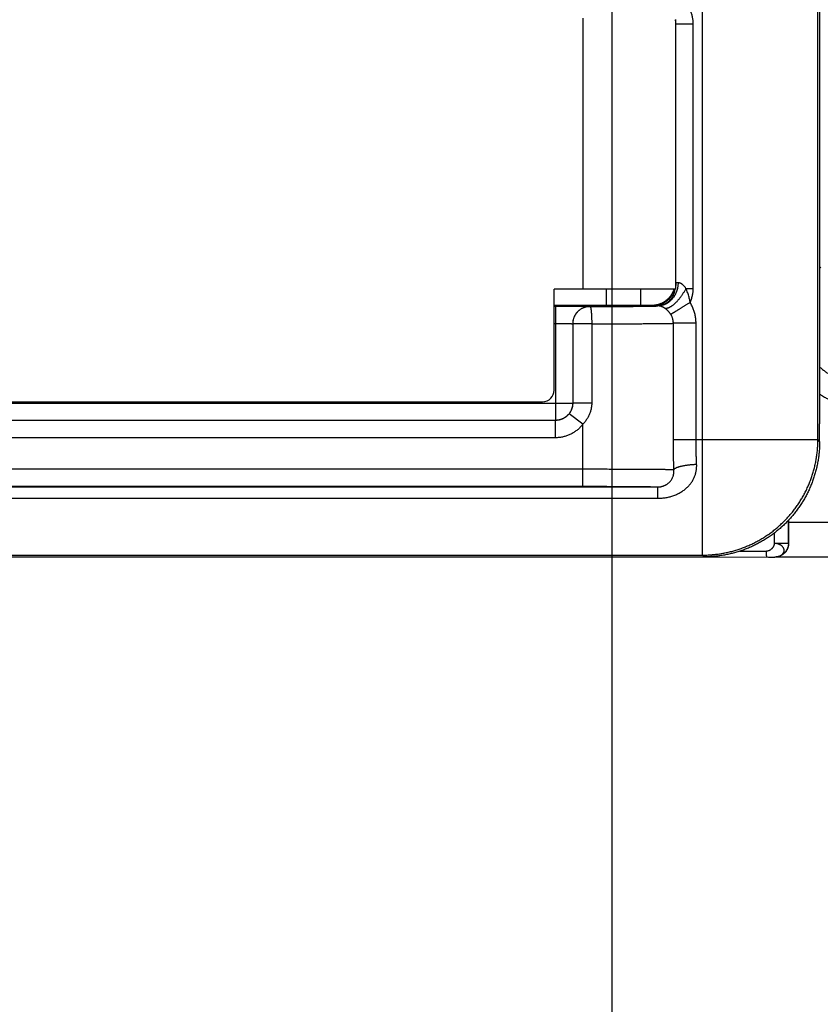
# Model space of a CAD drawing. Header units: inches. Extents: x 0 to 34, y 0 to 22.
# Tile 78 of 152: x 16.1 to 16.8, y 13.7 to 14.6. Entities that reach past the tile are written whole.
import ezdxf

# ---------------------------------------------------------------- set-up
doc = ezdxf.new("R2010")
doc.units = ezdxf.units.IN
doc.header["$LTSCALE"] = 1.87
doc.header["$MEASUREMENT"] = 0
doc.layers.get('0').update_dxf_attribs({"linetype": 'CONTINUOUS'})
doc.layers.add('DIMENSIONS', color=7, linetype='CONTINUOUS')
doc.styles.get("Standard").update_dxf_attribs({"font": 'txt', "width": 0.8})
doc.dimstyles.new('DIMSTYLE_1', dxfattribs={"dimtxt": 0.125, "dimasz": 0.18, "dimexe": 0.18, "dimexo": 0.0625, "dimgap": 0.09, "dimtad": 0, "dimtih": 1, "dimtoh": 1, "dimdec": 3, "dimzin": 4, "dimdsep": 46, "dimtxsty": 'STANDARD', "dimblk": '_FILLED', "dimblk1": '_FILLED', "dimblk2": '_FILLED', "dimcen": 0.09, "dimadec": 0, "dimazin": 0, "dimtp": 0.01, "dimtm": 0.01, "dimtfac": 1, "dimtdec": 3, "dimtofl": 0, "dimtmove": 0, "dimatfit": 3, "dimldrblk": '_FILLED', "dimfxl": 1, "dimtolj": 1, "dimtzin": 4, "dimarcsym": 0})

# ---------------------------------------------------------------- blocks, each defined once
blk = doc.blocks.new('_FILLED')
at = {"color": 0, "linetype": 'BYBLOCK'}
blk.add_solid([(0, 0), (-1, 0.1736), (-1, -0.1736)], dxfattribs=at)
blk = doc.blocks.new('*D6')
at = {"layer": 'DIMENSIONS', "color": 2, "linetype": 'CONTINUOUS'}
for p, q in [((12.9788, 14.8699), (12.9788, 15.2299)), ((16.5393, 14.8699), (12.8538, 14.8699)), ((14.8523, 14.12703), (12.8538, 14.12703)), ((12.9788, 14.12703), (12.9788, 13.76703))]:
    blk.add_line(p, q, dxfattribs=at)
at = {"layer": 'DIMENSIONS', "color": 2, "linetype": 'CONTINUOUS', "xscale": 0.18, "yscale": 0.18, "zscale": 0.18}
for p, rotation in [((12.9788, 14.8699), 270), ((12.9788, 14.12703), 90)]:
    blk.add_blockref('_FILLED', p, dxfattribs=dict(at, rotation=rotation))
at = {"layer": 'DIMENSIONS', "color": 2, "linetype": 'CONTINUOUS', "width": 0.8}
for s, p in [('.743', (12.6288, 14.49925)), ('[', (12.6288, 14.31175)), ('18.87', (12.7288, 14.31175)), (']', (13.2288, 14.31175))]:
    blk.add_text(s, height=0.125, dxfattribs=at).set_placement(p)
blk = doc.blocks.new('*D9')
at = {"layer": 'DIMENSIONS', "color": 2, "linetype": 'CONTINUOUS'}
for p, q in [((16.6018, 14.6823), (16.6018, 12.50066)), ((13.7908, 14.20666), (13.7908, 12.50066)), ((13.7908, 12.62566), (14.64409, 12.62566)), ((16.6018, 12.62566), (15.99409, 12.62566))]:
    blk.add_line(p, q, dxfattribs=at)
at = {"layer": 'DIMENSIONS', "color": 2, "linetype": 'CONTINUOUS', "xscale": 0.18, "yscale": 0.18, "zscale": 0.18, "rotation": 180}
blk.add_blockref('_FILLED', (13.7908, 12.62566), dxfattribs=at)
at = {"layer": 'DIMENSIONS', "color": 2, "linetype": 'CONTINUOUS', "xscale": 0.18, "yscale": 0.18, "zscale": 0.18}
blk.add_blockref('_FILLED', (16.6018, 12.62566), dxfattribs=at)
at = {"layer": 'DIMENSIONS', "color": 2, "linetype": 'CONTINUOUS', "width": 0.8}
for s, p in [('2.811', (14.70659, 12.56316)), ('[', (15.33159, 12.56316)), (']', (15.83159, 12.56316)), ('71.4', (15.43159, 12.56316))]:
    blk.add_text(s, height=0.125, dxfattribs=at).set_placement(p)

msp = doc.modelspace()

# ---------------------------------------------------------------- linework, layer by layer
at = {"color": 7, "linetype": 'CONTINUOUS'}
for p, q in [((16.68032, 14.12703), (16.68032, 14.6803)), ((16.78031, 14.22703), (16.78031, 14.65091)), ((16.57692, 14.59202), (16.57692, 14.3574)), ((16.65692, 14.5909), (16.65692, 14.3574)), ((16.65733, 14.58718), (16.65692, 14.58678)), ((16.65733, 14.36304), (16.65733, 14.58718)), ((16.65733, 14.58718), (16.67233, 14.58718)), ((16.67233, 14.35804), (16.67233, 14.58718)), ((16.7818, 14.37539), (16.78295, 14.37653)), ((16.65733, 14.36304), (16.65692, 14.36345)), ((16.55192, 14.2699), (16.55192, 14.3574)), ((16.65692, 14.3574), (16.55192, 14.3574)), ((16.59692, 14.3574), (16.59692, 14.34356)), ((16.62692, 14.34357), (16.62692, 14.3574)), ((16.66606, 14.35804), (16.67233, 14.35804)), ((16.55192, 14.34356), (16.63681, 14.34357)), ((16.55192, 14.34265), (16.55298, 14.34265)), ((16.55298, 14.34265), (16.55298, 14.24372)), ((16.58298, 14.34239), (16.58303, 14.34235)), ((16.63733, 14.34305), (16.63681, 14.34357)), ((16.65519, 14.22703), (16.65519, 14.3278)), ((16.67478, 14.3278), (16.65519, 14.3278)), ((16.67478, 14.22703), (16.67478, 14.3278)), ((16.55192, 14.32765), (16.55298, 14.32765)), ((16.56798, 14.32739), (16.56798, 14.25872)), ((16.56798, 14.32739), (16.56803, 14.32735)), ((16.56803, 14.32735), (16.56803, 14.25867)), ((16.58446, 14.32735), (16.56803, 14.32735)), ((16.58446, 14.32735), (16.58446, 14.25867)), ((14.61861, 14.2599), (16.54192, 14.2599)), ((14.9148, 14.25872), (16.56798, 14.25872)), ((16.56803, 14.25867), (16.56798, 14.25872)), ((16.58446, 14.25867), (16.56803, 14.25867)), ((16.55298, 14.24372), (14.9148, 14.24372)), ((16.55303, 14.24367), (14.9148, 14.24367)), ((16.55303, 14.24367), (16.55298, 14.24372)), ((16.55303, 14.22867), (16.55303, 14.24367)), ((16.5768, 14.24037), (16.56492, 14.24952)), ((16.5768, 14.18663), (16.5768, 14.24037)), ((16.7818, 14.22554), (16.7818, 14.24082)), ((16.55303, 14.22867), (14.9148, 14.22867)), ((16.65519, 14.22703), (16.78031, 14.22703)), ((16.7818, 14.22554), (16.78031, 14.22703)), ((14.9148, 14.20162), (16.5768, 14.20162)), ((14.9148, 14.18663), (16.5768, 14.18663)), ((14.9148, 14.18609), (16.64173, 14.18609)), ((14.9148, 14.17624), (16.64173, 14.17624)), ((16.75478, 14.15718), (16.75478, 14.1372)), ((16.7548, 14.15566), (16.7548, 14.1572)), ((16.7548, 14.15566), (16.92449, 14.15566)), ((16.74256, 14.14613), (16.74256, 14.1372)), ((16.75478, 14.1372), (16.74256, 14.1372)), ((16.75478, 14.1372), (16.75491, 14.13727)), ((14.9148, 14.12703), (16.68032, 14.12703)), ((14.9148, 14.1254), (16.68181, 14.12553)), ((16.46905, 14.12552), (16.47961, 14.12547)), ((16.47961, 14.12547), (16.49996, 14.12542)), ((16.49996, 14.12542), (16.73758, 14.12534)), ((16.68181, 14.12553), (16.68032, 14.12703)), ((16.7128, 14.13046), (16.73587, 14.13045)), ((16.73758, 14.12534), (16.74028, 14.12535)), ((16.74028, 14.12535), (16.74179, 14.12536)), ((16.74179, 14.12536), (16.74252, 14.12537)), ((16.74252, 14.12537), (16.74286, 14.12538)), ((16.74286, 14.12538), (16.74306, 14.12538)), ((16.74306, 14.12538), (16.74325, 14.12539)), ((16.74397, 14.12543), (16.74408, 14.12544)), ((16.74406, 14.12544), (16.74408, 14.12544)), ((16.74434, 14.12547), (16.74408, 14.12544)), ((16.74547, 14.12566), (16.92432, 14.12566)), ((16.74825, 14.12664), (16.74865, 14.12684))]:
    msp.add_line(p, q, dxfattribs=at)
for points in [[(16.74325, 14.12539), (16.74336, 14.12539), (16.74346, 14.1254), (16.74357, 14.1254), (16.74369, 14.12541), (16.74382, 14.12542), (16.74397, 14.12543)], [(16.74825, 14.12664), (16.74781, 14.12643), (16.74716, 14.12616), (16.74648, 14.12592), (16.74577, 14.12573), (16.74506, 14.12558), (16.74434, 14.12547)]]:
    msp.add_lwpolyline(points, dxfattribs=at)
msp.add_arc((16.54192, 14.2699), 0.01, 270, 360, dxfattribs=at)
for points, knots in [([(16.7818, 14.69209), (16.7818, 14.64195), (16.7818, 14.54167), (16.7818, 14.39125), (16.7818, 14.29096), (16.7818, 14.24082)], [0, 0, 0, 0, 0.333332, 0.666667, 1, 1, 1, 1]), ([(16.67233, 14.58718), (16.67233, 14.58769), (16.6723, 14.58871), (16.67219, 14.59024), (16.67199, 14.59175), (16.67172, 14.59326), (16.67137, 14.59474), (16.67095, 14.59621), (16.67046, 14.59765), (16.66989, 14.59907), (16.66925, 14.60045), (16.66854, 14.6018), (16.66776, 14.60312), (16.66691, 14.60439), (16.66601, 14.60562), (16.66504, 14.6068), (16.66401, 14.60793), (16.6633, 14.60864), (16.66293, 14.60899)], [0, 0, 0, 0, 0.062706, 0.125378, 0.187998, 0.250548, 0.313017, 0.375427, 0.437824, 0.500253, 0.562755, 0.625331, 0.687939, 0.750539, 0.813088, 0.875543, 0.937861, 1, 1, 1, 1]), ([(16.65733, 14.58718), (16.65733, 14.58747), (16.65731, 14.58805), (16.65724, 14.58893), (16.65711, 14.5898), (16.65699, 14.59037), (16.65692, 14.59065)], [0, 0, 0, 0, 0.250011, 0.500006, 0.749997, 1, 1, 1, 1]), ([(16.65924, 14.3629), (16.65924, 14.36251), (16.65921, 14.36174), (16.65912, 14.36058), (16.65897, 14.35943), (16.65876, 14.3583), (16.6585, 14.35718), (16.65817, 14.35607), (16.6578, 14.355), (16.65737, 14.35394), (16.65688, 14.35292), (16.65635, 14.35193), (16.65577, 14.35098), (16.65514, 14.35007), (16.65446, 14.3492), (16.65374, 14.34838), (16.65298, 14.3476), (16.65219, 14.34688), (16.65136, 14.34621), (16.65049, 14.3456), (16.6496, 14.34505), (16.64868, 14.34455), (16.64774, 14.34412), (16.64678, 14.34375), (16.6458, 14.34344), (16.64481, 14.34321), (16.6438, 14.34303), (16.64279, 14.34293), (16.64212, 14.3429), (16.64178, 14.3429)], [0, 0, 0, 0, 0.03945, 0.078876, 0.118246, 0.15753, 0.196699, 0.235723, 0.274576, 0.313233, 0.351672, 0.389872, 0.427816, 0.465492, 0.502887, 0.539994, 0.576811, 0.613339, 0.649581, 0.685545, 0.721246, 0.756698, 0.791922, 0.826942, 0.861784, 0.896478, 0.931056, 0.965552, 1, 1, 1, 1]), ([(16.65733, 14.36304), (16.65733, 14.36271), (16.65731, 14.36203), (16.65724, 14.36102), (16.65711, 14.36002), (16.65699, 14.35936), (16.65692, 14.35903)], [0, 0, 0, 0, 0.249998, 0.499997, 0.749997, 1, 1, 1, 1]), ([(16.65924, 14.3629), (16.65909, 14.3629), (16.65882, 14.36291), (16.65844, 14.36293), (16.65812, 14.36295), (16.65785, 14.36297), (16.65764, 14.36299), (16.65748, 14.363), (16.65739, 14.36302), (16.65734, 14.36303), (16.65733, 14.36304)], [0, 0, 0, 0, 0.225775, 0.423921, 0.593683, 0.734409, 0.845573, 0.926805, 0.977993, 1, 1, 1, 1]), ([(16.66606, 14.35804), (16.66589, 14.3583), (16.66555, 14.35876), (16.66504, 14.35941), (16.66456, 14.35997), (16.66409, 14.36046), (16.66365, 14.36089), (16.66322, 14.36126), (16.6628, 14.36158), (16.66239, 14.36186), (16.66199, 14.3621), (16.6616, 14.36231), (16.6612, 14.36248), (16.66081, 14.36263), (16.66042, 14.36274), (16.66002, 14.36282), (16.65963, 14.36288), (16.65937, 14.36289), (16.65924, 14.3629)], [0, 0, 0, 0, 0.104783, 0.19905, 0.284056, 0.361184, 0.431746, 0.496853, 0.557394, 0.614116, 0.667682, 0.718745, 0.767973, 0.815868, 0.862827, 0.909134, 0.9549, 1, 1, 1, 1]), ([(16.63681, 14.34357), (16.63719, 14.34357), (16.63795, 14.34359), (16.63909, 14.34369), (16.64022, 14.34385), (16.64134, 14.34408), (16.64244, 14.34437), (16.64353, 14.34473), (16.6446, 14.34514), (16.64564, 14.34562), (16.64665, 14.34615), (16.64763, 14.34674), (16.64857, 14.34739), (16.64947, 14.34808), (16.65034, 14.34883), (16.65116, 14.34963), (16.65193, 14.35047), (16.65265, 14.35136), (16.65332, 14.35228), (16.65394, 14.35324), (16.6545, 14.35424), (16.65501, 14.35527), (16.65545, 14.35632), (16.65571, 14.35704), (16.65583, 14.3574)], [0, 0, 0, 0, 0.045429, 0.090911, 0.136372, 0.181781, 0.227251, 0.272733, 0.318151, 0.363598, 0.409085, 0.454537, 0.49996, 0.545436, 0.590915, 0.636335, 0.681792, 0.727282, 0.772723, 0.81816, 0.863641, 0.909114, 0.95454, 1, 1, 1, 1]), ([(16.65652, 14.3574), (16.65641, 14.35704), (16.65618, 14.35633), (16.65578, 14.35529), (16.65532, 14.35427), (16.6548, 14.35328), (16.65423, 14.35232), (16.6536, 14.3514), (16.65293, 14.35051), (16.6522, 14.34966), (16.65143, 14.34885), (16.65062, 14.34808), (16.64976, 14.34736), (16.64887, 14.34669), (16.64794, 14.34608), (16.64697, 14.34551), (16.64598, 14.345), (16.64496, 14.34455), (16.64391, 14.34415), (16.64285, 14.34381), (16.64176, 14.34353), (16.64067, 14.34332), (16.63956, 14.34316), (16.63845, 14.34307), (16.6377, 14.34305), (16.63733, 14.34305)], [0, 0, 0, 0, 0.043478, 0.086956, 0.130434, 0.173913, 0.217391, 0.26087, 0.304349, 0.347827, 0.391306, 0.434785, 0.478263, 0.521742, 0.565221, 0.608699, 0.652178, 0.695656, 0.739134, 0.782612, 0.82609, 0.869568, 0.913045, 0.956523, 1, 1, 1, 1]), ([(16.64181, 14.34357), (16.6428, 14.34357), (16.64464, 14.34376), (16.64718, 14.34451), (16.64934, 14.34556), (16.65119, 14.34685), (16.65276, 14.34833), (16.65404, 14.34995), (16.65507, 14.35168), (16.65585, 14.3535), (16.65639, 14.35541), (16.65658, 14.35673), (16.65664, 14.3574)], [0, 0, 0, 0, 0.133361, 0.248199, 0.354839, 0.455465, 0.551302, 0.643546, 0.733223, 0.821355, 0.909653, 1, 1, 1, 1]), ([(16.66606, 14.35804), (16.66588, 14.35771), (16.66553, 14.35704), (16.66497, 14.35603), (16.66438, 14.35504), (16.66378, 14.35406), (16.66315, 14.35308), (16.66251, 14.35213), (16.66184, 14.35119), (16.66117, 14.35028), (16.66048, 14.3494), (16.65979, 14.34854), (16.65909, 14.34771), (16.65838, 14.34692), (16.65767, 14.34617), (16.65696, 14.34546), (16.65625, 14.34478), (16.65555, 14.34416), (16.65486, 14.34357), (16.65417, 14.34304), (16.6535, 14.34256), (16.65284, 14.34213), (16.65219, 14.34175), (16.65157, 14.34143), (16.65096, 14.34116), (16.65038, 14.34094), (16.64982, 14.34079), (16.64929, 14.34069), (16.64879, 14.34065), (16.64831, 14.34067), (16.64801, 14.34073), (16.64786, 14.34076)], [0, 0, 0, 0, 0.043424, 0.087252, 0.131325, 0.175512, 0.219685, 0.263715, 0.307473, 0.350831, 0.393667, 0.435856, 0.477281, 0.517826, 0.557382, 0.595842, 0.633109, 0.669089, 0.703698, 0.736862, 0.768516, 0.798607, 0.827097, 0.853963, 0.879203, 0.902838, 0.924917, 0.945523, 0.964782, 0.982866, 1, 1, 1, 1]), ([(16.6697, 14.34577), (16.66964, 14.34625), (16.66948, 14.34727), (16.66916, 14.34886), (16.66875, 14.35058), (16.66821, 14.35238), (16.66759, 14.35425), (16.66687, 14.35615), (16.66634, 14.35741), (16.66606, 14.35805)], [0, 0, 0, 0, 0.113472, 0.240416, 0.378577, 0.525687, 0.679656, 0.838394, 1, 1, 1, 1]), ([(16.6697, 14.34577), (16.66992, 14.34625), (16.67032, 14.34721), (16.67085, 14.34869), (16.6713, 14.3502), (16.67167, 14.35174), (16.67197, 14.3533), (16.67218, 14.35487), (16.6723, 14.35646), (16.67233, 14.35752), (16.67233, 14.35804)], [0, 0, 0, 0, 0.1234, 0.247604, 0.372407, 0.497652, 0.623188, 0.748861, 0.874516, 1, 1, 1, 1]), ([(16.6697, 14.34577), (16.66938, 14.34557), (16.66872, 14.34517), (16.66774, 14.34457), (16.66677, 14.34397), (16.6658, 14.34338), (16.66485, 14.3428), (16.66392, 14.34223), (16.663, 14.34166), (16.66211, 14.34112), (16.66124, 14.34059), (16.6604, 14.34007), (16.6596, 14.33958), (16.65882, 14.3391), (16.65808, 14.33865), (16.65738, 14.33822), (16.65672, 14.33782), (16.65611, 14.33744), (16.65554, 14.33709), (16.65502, 14.33677), (16.65454, 14.33648), (16.65412, 14.33622), (16.65375, 14.336), (16.65343, 14.3358), (16.65317, 14.33564), (16.65301, 14.33554), (16.65294, 14.3355)], [0, 0, 0, 0, 0.0587, 0.117231, 0.175373, 0.232932, 0.289714, 0.34553, 0.400193, 0.45352, 0.505335, 0.555463, 0.603739, 0.65, 0.694093, 0.73587, 0.775191, 0.811927, 0.845954, 0.877158, 0.905437, 0.930696, 0.95285, 0.971826, 0.98756, 1, 1, 1, 1]), ([(16.67478, 14.3278), (16.67478, 14.32837), (16.67475, 14.32952), (16.67462, 14.33123), (16.67441, 14.33294), (16.67411, 14.33463), (16.67373, 14.3363), (16.67326, 14.33796), (16.67271, 14.33959), (16.67208, 14.34119), (16.67137, 14.34276), (16.67058, 14.34429), (16.67, 14.34528), (16.6697, 14.34577)], [0, 0, 0, 0, 0.090794, 0.181609, 0.272446, 0.363302, 0.454177, 0.54507, 0.635985, 0.726928, 0.817904, 0.908918, 1, 1, 1, 1]), ([(16.55298, 14.34265), (16.5535, 14.34265), (16.55453, 14.34265), (16.55608, 14.34265), (16.55762, 14.34265), (16.55916, 14.34265), (16.56068, 14.34264), (16.56218, 14.34264), (16.56365, 14.34264), (16.5651, 14.34263), (16.56651, 14.34262), (16.56788, 14.34262), (16.56922, 14.34261), (16.57051, 14.3426), (16.57175, 14.3426), (16.57294, 14.34259), (16.57408, 14.34258), (16.57516, 14.34257), (16.57618, 14.34256), (16.57714, 14.34255), (16.57803, 14.34254), (16.57885, 14.34252), (16.57961, 14.34251), (16.58029, 14.3425), (16.58089, 14.34249), (16.58142, 14.34247), (16.58188, 14.34246), (16.58225, 14.34245), (16.58255, 14.34243), (16.58277, 14.34243), (16.5829, 14.34241), (16.58297, 14.34241), (16.58298, 14.34239)], [0, 0, 0, 0, 0.051557, 0.103199, 0.154735, 0.20597, 0.256709, 0.306759, 0.355943, 0.404135, 0.451219, 0.497078, 0.541582, 0.584608, 0.626047, 0.665795, 0.703746, 0.739794, 0.77383, 0.805757, 0.835498, 0.862975, 0.888108, 0.910827, 0.931069, 0.948785, 0.963942, 0.976494, 0.986399, 0.993625, 0.99815, 1, 1, 1, 1]), ([(16.58298, 14.34239), (16.58267, 14.34239), (16.58204, 14.34237), (16.5811, 14.34228), (16.58017, 14.34214), (16.57925, 14.34193), (16.57834, 14.34167), (16.57746, 14.34135), (16.57659, 14.34097), (16.57575, 14.34055), (16.57494, 14.34007), (16.57416, 14.33954), (16.57342, 14.33896), (16.57271, 14.33833), (16.57204, 14.33767), (16.57142, 14.33696), (16.57084, 14.33622), (16.57031, 14.33544), (16.56983, 14.33462), (16.5694, 14.33378), (16.56903, 14.33292), (16.56871, 14.33203), (16.56845, 14.33113), (16.56824, 14.33021), (16.56809, 14.32927), (16.568, 14.32834), (16.56798, 14.32771), (16.56798, 14.32739)], [0, 0, 0, 0, 0.039999, 0.079999, 0.119998, 0.159998, 0.199998, 0.239998, 0.279998, 0.319999, 0.359999, 0.4, 0.44, 0.480001, 0.520001, 0.560002, 0.600002, 0.640003, 0.680003, 0.720003, 0.760003, 0.800003, 0.840003, 0.880003, 0.920002, 0.960001, 1, 1, 1, 1]), ([(16.58303, 14.34235), (16.58271, 14.34235), (16.58209, 14.34233), (16.58115, 14.34224), (16.58022, 14.3421), (16.5793, 14.34189), (16.5784, 14.34163), (16.57751, 14.34131), (16.57664, 14.34093), (16.5758, 14.34051), (16.57499, 14.34003), (16.57421, 14.3395), (16.57346, 14.33892), (16.57276, 14.3383), (16.57209, 14.33763), (16.57146, 14.33692), (16.57089, 14.33618), (16.57036, 14.3354), (16.56988, 14.33458), (16.56945, 14.33374), (16.56907, 14.33288), (16.56875, 14.33199), (16.56849, 14.33108), (16.56828, 14.33016), (16.56814, 14.32923), (16.56805, 14.32829), (16.56803, 14.32766), (16.56803, 14.32735)], [0, 0, 0, 0, 0.039844, 0.079766, 0.119655, 0.15963, 0.199649, 0.239684, 0.279701, 0.31971, 0.359724, 0.399736, 0.43975, 0.47977, 0.519789, 0.559805, 0.599822, 0.63984, 0.679857, 0.719876, 0.759894, 0.799913, 0.839931, 0.879949, 0.919967, 0.959984, 1, 1, 1, 1]), ([(16.58303, 14.34235), (16.58397, 14.34235), (16.58584, 14.34235), (16.58865, 14.34236), (16.59143, 14.34236), (16.59419, 14.34237), (16.59692, 14.34237), (16.59961, 14.34238), (16.60226, 14.34239), (16.60486, 14.3424), (16.6074, 14.34241), (16.60988, 14.34243), (16.6123, 14.34244), (16.61466, 14.34245), (16.61694, 14.34247), (16.61914, 14.34248), (16.62126, 14.3425), (16.62329, 14.34252), (16.62524, 14.34254), (16.62709, 14.34255), (16.62884, 14.34257), (16.6305, 14.34259), (16.63205, 14.34262), (16.6335, 14.34264), (16.63483, 14.34266), (16.63606, 14.34268), (16.63717, 14.3427), (16.63816, 14.34273), (16.63904, 14.34275), (16.6398, 14.34277), (16.64043, 14.3428), (16.64094, 14.34282), (16.64133, 14.34284), (16.6416, 14.34287), (16.64173, 14.34288), (16.64178, 14.3429)], [0, 0, 0, 0, 0.048013, 0.095787, 0.143223, 0.19022, 0.236678, 0.282497, 0.327579, 0.371826, 0.415142, 0.457444, 0.498657, 0.538707, 0.577521, 0.615021, 0.651133, 0.685787, 0.718912, 0.750445, 0.780334, 0.808524, 0.83496, 0.859584, 0.882341, 0.90319, 0.922102, 0.939043, 0.953977, 0.966871, 0.977691, 0.986419, 0.993048, 0.997574, 1, 1, 1, 1]), ([(16.58303, 14.34235), (16.58306, 14.34235), (16.58313, 14.34231), (16.58322, 14.34221), (16.58331, 14.34205), (16.58339, 14.34184), (16.58348, 14.34157), (16.58356, 14.34124), (16.58364, 14.34087), (16.58372, 14.34044), (16.5838, 14.33995), (16.58387, 14.33942), (16.58394, 14.33885), (16.58401, 14.33822), (16.58407, 14.33756), (16.58413, 14.33686), (16.58419, 14.33611), (16.58424, 14.33534), (16.58428, 14.33453), (16.58432, 14.3337), (16.58436, 14.33284), (16.58439, 14.33196), (16.58442, 14.33106), (16.58444, 14.33014), (16.58445, 14.32922), (16.58446, 14.32829), (16.58446, 14.32766), (16.58446, 14.32735)], [0, 0, 0, 0, 0.006401, 0.015022, 0.026699, 0.041739, 0.060241, 0.082218, 0.107636, 0.136427, 0.1685, 0.203746, 0.24204, 0.283242, 0.327197, 0.373741, 0.422698, 0.473879, 0.527091, 0.582127, 0.638778, 0.696823, 0.75604, 0.8162, 0.877071, 0.938416, 1, 1, 1, 1]), ([(16.64178, 14.3429), (16.64151, 14.3429), (16.64099, 14.34291), (16.64026, 14.34293), (16.6396, 14.34294), (16.63902, 14.34295), (16.63853, 14.34297), (16.63812, 14.34298), (16.6378, 14.343), (16.63756, 14.34301), (16.63742, 14.34303), (16.63735, 14.34303), (16.63733, 14.34305)], [0, 0, 0, 0, 0.18228, 0.347863, 0.495864, 0.62562, 0.73663, 0.828482, 0.900851, 0.953508, 0.986435, 1, 1, 1, 1]), ([(16.64786, 14.34076), (16.64773, 14.34085), (16.64748, 14.34101), (16.64709, 14.34125), (16.6467, 14.34147), (16.64631, 14.34167), (16.64592, 14.34186), (16.64555, 14.34203), (16.64518, 14.34218), (16.64481, 14.34232), (16.64443, 14.34245), (16.64406, 14.34256), (16.64368, 14.34265), (16.64331, 14.34273), (16.64293, 14.3428), (16.64254, 14.34285), (16.64216, 14.34288), (16.64191, 14.34289), (16.64178, 14.3429)], [0, 0, 0, 0, 0.070638, 0.140561, 0.208993, 0.276219, 0.341861, 0.404824, 0.465493, 0.526132, 0.586604, 0.64617, 0.705437, 0.764759, 0.823769, 0.882345, 0.940973, 1, 1, 1, 1]), ([(16.65294, 14.3355), (16.65282, 14.3357), (16.65256, 14.33608), (16.65216, 14.33664), (16.65176, 14.33717), (16.65134, 14.33767), (16.65092, 14.33814), (16.65049, 14.33859), (16.65006, 14.33901), (16.64962, 14.33941), (16.64918, 14.33979), (16.64874, 14.34014), (16.6483, 14.34046), (16.64801, 14.34067), (16.64786, 14.34076)], [0, 0, 0, 0, 0.09533, 0.188039, 0.278335, 0.366452, 0.452628, 0.536895, 0.619187, 0.699466, 0.777697, 0.85383, 0.9279, 1, 1, 1, 1]), ([(16.58446, 14.32735), (16.58555, 14.32735), (16.58772, 14.32735), (16.59097, 14.32736), (16.59419, 14.32736), (16.59737, 14.32737), (16.60053, 14.32737), (16.60364, 14.32738), (16.60671, 14.32739), (16.60972, 14.3274), (16.61269, 14.32741), (16.6156, 14.32742), (16.61844, 14.32743), (16.62121, 14.32744), (16.6239, 14.32746), (16.62652, 14.32747), (16.62905, 14.32749), (16.63149, 14.3275), (16.63384, 14.32752), (16.63609, 14.32753), (16.63824, 14.32755), (16.64029, 14.32757), (16.64223, 14.32759), (16.64406, 14.32761), (16.64578, 14.32763), (16.64739, 14.32765), (16.64887, 14.32767), (16.65023, 14.32769), (16.65147, 14.32771), (16.65258, 14.32773), (16.65357, 14.32775), (16.65442, 14.32778), (16.65495, 14.32779), (16.65519, 14.3278)], [0, 0, 0, 0, 0.046217, 0.092124, 0.137655, 0.182743, 0.227326, 0.271338, 0.314724, 0.35743, 0.399388, 0.440502, 0.480683, 0.519862, 0.557989, 0.595003, 0.630825, 0.665375, 0.698595, 0.730445, 0.760884, 0.789866, 0.817342, 0.843263, 0.86758, 0.890246, 0.911229, 0.930497, 0.94802, 0.963761, 0.977688, 0.989774, 1, 1, 1, 1]), ([(16.65519, 14.3278), (16.65519, 14.3281), (16.65517, 14.3287), (16.65508, 14.32959), (16.65494, 14.33048), (16.65475, 14.33136), (16.6545, 14.33223), (16.65419, 14.33308), (16.65383, 14.33391), (16.65341, 14.33472), (16.6531, 14.33524), (16.65294, 14.3355)], [0, 0, 0, 0, 0.110368, 0.220855, 0.331497, 0.442298, 0.553274, 0.664464, 0.775935, 0.887756, 1, 1, 1, 1]), ([(16.55298, 14.32765), (16.5533, 14.32765), (16.55392, 14.32765), (16.55485, 14.32765), (16.55577, 14.32765), (16.55669, 14.32765), (16.55759, 14.32764), (16.55847, 14.32764), (16.55933, 14.32763), (16.56016, 14.32762), (16.56097, 14.32761), (16.56175, 14.3276), (16.56249, 14.32759), (16.56319, 14.32758), (16.56386, 14.32757), (16.56448, 14.32756), (16.56506, 14.32755), (16.56559, 14.32753), (16.56607, 14.32752), (16.5665, 14.32751), (16.56688, 14.32749), (16.5672, 14.32748), (16.56747, 14.32746), (16.56768, 14.32744), (16.56783, 14.32743), (16.56792, 14.32741), (16.56798, 14.32741), (16.56798, 14.32739)], [0, 0, 0, 0, 0.062365, 0.124506, 0.186176, 0.247128, 0.30712, 0.365912, 0.423275, 0.478987, 0.532832, 0.584598, 0.634084, 0.681096, 0.725452, 0.766978, 0.805512, 0.840904, 0.873017, 0.901724, 0.926915, 0.948493, 0.966376, 0.980496, 0.990804, 0.997279, 1, 1, 1, 1]), ([(16.7818, 14.28998), (16.78245, 14.28941), (16.78391, 14.28818), (16.78625, 14.28635), (16.78879, 14.28451), (16.79141, 14.28278), (16.7941, 14.28116), (16.79685, 14.27964), (16.79967, 14.27824), (16.80253, 14.27695), (16.80545, 14.27577), (16.80841, 14.27472), (16.81141, 14.27378), (16.81444, 14.27297), (16.81751, 14.27228), (16.8206, 14.27171), (16.82371, 14.27127), (16.82684, 14.27096), (16.82997, 14.27077), (16.83207, 14.27072), (16.83312, 14.27072)], [0, 0, 0, 0, 0.046504, 0.102555, 0.158616, 0.214694, 0.270778, 0.326858, 0.382941, 0.439038, 0.495143, 0.551245, 0.607342, 0.663444, 0.719549, 0.775648, 0.831734, 0.887817, 0.943905, 1, 1, 1, 1]), ([(16.7818, 14.26642), (16.78265, 14.26589), (16.78455, 14.26474), (16.78755, 14.26307), (16.7908, 14.26142), (16.79411, 14.25989), (16.79748, 14.25849), (16.8009, 14.25721), (16.80436, 14.25606), (16.80787, 14.25505), (16.8114, 14.25417), (16.81498, 14.25342), (16.81857, 14.2528), (16.82219, 14.25232), (16.82582, 14.25198), (16.82947, 14.25177), (16.8319, 14.25173), (16.83312, 14.25173)], [0, 0, 0, 0, 0.055571, 0.122976, 0.190402, 0.257872, 0.325355, 0.392828, 0.460282, 0.527721, 0.595163, 0.662619, 0.73008, 0.797539, 0.865006, 0.932491, 1, 1, 1, 1]), ([(16.56798, 14.25872), (16.56798, 14.2584), (16.56796, 14.25778), (16.56787, 14.25684), (16.56773, 14.25591), (16.56752, 14.25499), (16.56726, 14.25408), (16.56694, 14.25319), (16.56656, 14.25233), (16.56614, 14.25149), (16.56566, 14.25068), (16.56513, 14.2499), (16.56455, 14.24915), (16.56392, 14.24844), (16.56326, 14.24778), (16.56255, 14.24715), (16.56181, 14.24658), (16.56103, 14.24605), (16.56021, 14.24557), (16.55937, 14.24514), (16.55851, 14.24476), (16.55762, 14.24444), (16.55672, 14.24418), (16.5558, 14.24397), (16.55486, 14.24383), (16.55393, 14.24374), (16.5533, 14.24372), (16.55298, 14.24372)], [0, 0, 0, 0, 0.039999, 0.079998, 0.119998, 0.159998, 0.199997, 0.239997, 0.279998, 0.319998, 0.359998, 0.399999, 0.439999, 0.48, 0.52, 0.560001, 0.600001, 0.640002, 0.680002, 0.720002, 0.760003, 0.800003, 0.840002, 0.880002, 0.920002, 0.960001, 1, 1, 1, 1]), ([(16.56803, 14.25867), (16.56803, 14.25838), (16.56801, 14.25779), (16.56793, 14.2569), (16.5678, 14.25601), (16.56761, 14.25512), (16.56737, 14.25425), (16.56708, 14.25339), (16.56673, 14.25255), (16.56634, 14.25174), (16.56591, 14.25097), (16.56544, 14.25022), (16.56509, 14.24975), (16.56492, 14.24952)], [0, 0, 0, 0, 0.089774, 0.180556, 0.272083, 0.364096, 0.456329, 0.548512, 0.64038, 0.731698, 0.822236, 0.911754, 1, 1, 1, 1]), ([(16.58446, 14.25867), (16.58446, 14.25823), (16.58444, 14.25734), (16.58433, 14.256), (16.58414, 14.25465), (16.58388, 14.2533), (16.58354, 14.25195), (16.58311, 14.2506), (16.58262, 14.24927), (16.58204, 14.24794), (16.58137, 14.24663), (16.58063, 14.24533), (16.5798, 14.24405), (16.57888, 14.24279), (16.57789, 14.24156), (16.57717, 14.24077), (16.5768, 14.24037)], [0, 0, 0, 0, 0.065344, 0.131497, 0.198455, 0.266206, 0.33473, 0.404032, 0.474178, 0.54526, 0.61748, 0.691068, 0.766123, 0.842642, 0.92061, 1, 1, 1, 1]), ([(16.56492, 14.24952), (16.56473, 14.24928), (16.56434, 14.24881), (16.56372, 14.24814), (16.56306, 14.24751), (16.56236, 14.24692), (16.56163, 14.24637), (16.56086, 14.24587), (16.56007, 14.24541), (16.55925, 14.24501), (16.5584, 14.24466), (16.55754, 14.24436), (16.55666, 14.24411), (16.55576, 14.24391), (16.55486, 14.24377), (16.55394, 14.24369), (16.55333, 14.24367), (16.55303, 14.24367)], [0, 0, 0, 0, 0.066659, 0.133317, 0.199975, 0.266632, 0.333293, 0.399959, 0.466627, 0.533296, 0.599966, 0.666639, 0.733315, 0.799991, 0.866665, 0.933334, 1, 1, 1, 1]), ([(16.5768, 14.24037), (16.57649, 14.23998), (16.57586, 14.23919), (16.57484, 14.23806), (16.57377, 14.23698), (16.57264, 14.23595), (16.57146, 14.23498), (16.57023, 14.23408), (16.56895, 14.23323), (16.56764, 14.23246), (16.56629, 14.23175), (16.5649, 14.23111), (16.56349, 14.23054), (16.56204, 14.23005), (16.56057, 14.22962), (16.55908, 14.22928), (16.55758, 14.22901), (16.55607, 14.22881), (16.55455, 14.2287), (16.55354, 14.22867), (16.55303, 14.22867)], [0, 0, 0, 0, 0.05517, 0.110545, 0.166073, 0.221703, 0.277381, 0.333054, 0.388684, 0.444272, 0.499834, 0.555387, 0.610959, 0.66658, 0.722266, 0.777976, 0.833656, 0.889254, 0.944719, 1, 1, 1, 1]), ([(16.65561, 14.20116), (16.65556, 14.20287), (16.65546, 14.20631), (16.65534, 14.21148), (16.65525, 14.21666), (16.6552, 14.22184), (16.65519, 14.2253), (16.65519, 14.22703)], [0, 0, 0, 0, 0.199241, 0.399032, 0.599193, 0.799568, 1, 1, 1, 1]), ([(16.67532, 14.20547), (16.67526, 14.20665), (16.67516, 14.20903), (16.67503, 14.21261), (16.67492, 14.2162), (16.67484, 14.21981), (16.67479, 14.22342), (16.67478, 14.22582), (16.67478, 14.22703)], [0, 0, 0, 0, 0.165145, 0.331168, 0.497859, 0.665024, 0.83247, 1, 1, 1, 1]), ([(16.68032, 14.12703), (16.68162, 14.12703), (16.68424, 14.12708), (16.68816, 14.12732), (16.69207, 14.1277), (16.69596, 14.12824), (16.69983, 14.12893), (16.70366, 14.12977), (16.70746, 14.13076), (16.71122, 14.1319), (16.71493, 14.13319), (16.71859, 14.13462), (16.72219, 14.1362), (16.72572, 14.13791), (16.72919, 14.13976), (16.73257, 14.14175), (16.73588, 14.14387), (16.7391, 14.14611), (16.74224, 14.14848), (16.74527, 14.15097), (16.74821, 14.15358), (16.75104, 14.15631), (16.75376, 14.15914), (16.75637, 14.16207), (16.75886, 14.16511), (16.76123, 14.16824), (16.76348, 14.17146), (16.7656, 14.17477), (16.76758, 14.17816), (16.76943, 14.18162), (16.77115, 14.18516), (16.77272, 14.18875), (16.77415, 14.19241), (16.77544, 14.19612), (16.77658, 14.19988), (16.77757, 14.20368), (16.77841, 14.20752), (16.7791, 14.21138), (16.77964, 14.21527), (16.78003, 14.21918), (16.78026, 14.2231), (16.78031, 14.22572), (16.78031, 14.22703)], [0, 0, 0, 0, 0.024999, 0.049999, 0.074999, 0.099998, 0.124998, 0.149998, 0.174998, 0.199997, 0.224997, 0.249997, 0.274998, 0.299998, 0.324998, 0.349998, 0.374998, 0.399999, 0.424999, 0.449999, 0.475, 0.5, 0.525, 0.550001, 0.575001, 0.600001, 0.625002, 0.650002, 0.675002, 0.700002, 0.725002, 0.750003, 0.775003, 0.800003, 0.825002, 0.850002, 0.875002, 0.900002, 0.925001, 0.950001, 0.975001, 1, 1, 1, 1]), ([(16.7818, 14.22554), (16.7818, 14.22423), (16.78175, 14.22161), (16.78152, 14.21769), (16.78114, 14.21378), (16.7806, 14.20989), (16.77991, 14.20602), (16.77906, 14.20219), (16.77807, 14.19839), (16.77693, 14.19463), (16.77565, 14.19092), (16.77422, 14.18726), (16.77264, 14.18366), (16.77093, 14.18013), (16.76908, 14.17666), (16.76709, 14.17327), (16.76497, 14.16997), (16.76273, 14.16674), (16.76036, 14.16361), (16.75787, 14.16058), (16.75526, 14.15764), (16.75253, 14.15481), (16.7497, 14.15209), (16.74677, 14.14948), (16.74373, 14.14698), (16.7406, 14.14461), (16.73738, 14.14237), (16.73407, 14.14025), (16.73068, 14.13826), (16.72722, 14.13641), (16.72369, 14.1347), (16.72009, 14.13312), (16.71643, 14.13169), (16.71272, 14.13041), (16.70896, 14.12927), (16.70516, 14.12827), (16.70133, 14.12743), (16.69746, 14.12674), (16.69357, 14.1262), (16.68966, 14.12582), (16.68574, 14.12559), (16.68312, 14.12553), (16.68181, 14.12553)], [0, 0, 0, 0, 0.024999, 0.050006, 0.075003, 0.100004, 0.125011, 0.150006, 0.175009, 0.200015, 0.22501, 0.250014, 0.275019, 0.300013, 0.325018, 0.35002, 0.375015, 0.40002, 0.42502, 0.450016, 0.475022, 0.50002, 0.525017, 0.550023, 0.575018, 0.600017, 0.625022, 0.650015, 0.675016, 0.700019, 0.725011, 0.750014, 0.775016, 0.800008, 0.825011, 0.850012, 0.875004, 0.900008, 0.925006, 0.95, 0.975004, 1, 1, 1, 1]), ([(16.5768, 14.20162), (16.5779, 14.20162), (16.58009, 14.20162), (16.58337, 14.20162), (16.58664, 14.20162), (16.5899, 14.20162), (16.59313, 14.20161), (16.59634, 14.20161), (16.59951, 14.2016), (16.60264, 14.20159), (16.60573, 14.20159), (16.60877, 14.20158), (16.61176, 14.20157), (16.61468, 14.20156), (16.61754, 14.20155), (16.62034, 14.20153), (16.62305, 14.20152), (16.62569, 14.20151), (16.62825, 14.20149), (16.63072, 14.20148), (16.63311, 14.20146), (16.63539, 14.20144), (16.63758, 14.20143), (16.63967, 14.20141), (16.64165, 14.20139), (16.64351, 14.20137), (16.64527, 14.20135), (16.64691, 14.20133), (16.64843, 14.20131), (16.64983, 14.20129), (16.65111, 14.20127), (16.65226, 14.20125), (16.65328, 14.20122), (16.65418, 14.2012), (16.65494, 14.20118), (16.6554, 14.20116), (16.65561, 14.20116)], [0, 0, 0, 0, 0.041731, 0.083398, 0.124928, 0.166249, 0.207288, 0.247976, 0.288244, 0.328028, 0.367256, 0.405858, 0.44376, 0.480899, 0.517216, 0.552656, 0.587164, 0.620685, 0.653166, 0.684554, 0.714794, 0.743831, 0.771609, 0.79808, 0.8232, 0.846928, 0.869224, 0.89005, 0.909369, 0.927145, 0.943351, 0.957959, 0.970947, 0.982295, 0.991985, 1, 1, 1, 1]), ([(16.64173, 14.17624), (16.64234, 14.17624), (16.64355, 14.17627), (16.64535, 14.17639), (16.64713, 14.17658), (16.64887, 14.17685), (16.65058, 14.17719), (16.65227, 14.1776), (16.65394, 14.17809), (16.65558, 14.17865), (16.65718, 14.17928), (16.65874, 14.17998), (16.66025, 14.18075), (16.66169, 14.18157), (16.66308, 14.18245), (16.66439, 14.18339), (16.66565, 14.18438), (16.66683, 14.18542), (16.66794, 14.18651), (16.66897, 14.18763), (16.66992, 14.18879), (16.6708, 14.18998), (16.67159, 14.19119), (16.67231, 14.19243), (16.67295, 14.19368), (16.67351, 14.19496), (16.674, 14.19625), (16.67441, 14.19755), (16.67474, 14.19886), (16.67501, 14.20018), (16.67519, 14.2015), (16.67531, 14.20283), (16.67535, 14.20415), (16.67534, 14.20503), (16.67532, 14.20547)], [0, 0, 0, 0, 0.036777, 0.072983, 0.108716, 0.144058, 0.1791, 0.213959, 0.248751, 0.283557, 0.318253, 0.352629, 0.386537, 0.419957, 0.452881, 0.485329, 0.517342, 0.54895, 0.580115, 0.610771, 0.640874, 0.670449, 0.699535, 0.728182, 0.756444, 0.784382, 0.812039, 0.839442, 0.866618, 0.893594, 0.920394, 0.947044, 0.97356, 1, 1, 1, 1]), ([(16.64173, 14.18609), (16.64194, 14.18609), (16.64235, 14.18609), (16.64297, 14.18613), (16.6436, 14.1862), (16.64425, 14.18629), (16.6449, 14.18642), (16.64557, 14.18659), (16.64625, 14.18679), (16.64694, 14.18703), (16.64764, 14.18732), (16.64834, 14.18766), (16.64905, 14.18806), (16.64975, 14.1885), (16.65044, 14.18901), (16.65111, 14.18957), (16.65176, 14.19018), (16.65237, 14.19084), (16.65294, 14.19156), (16.65346, 14.19231), (16.65393, 14.1931), (16.65435, 14.19393), (16.65471, 14.19478), (16.65501, 14.19566), (16.65526, 14.19655), (16.65544, 14.19746), (16.65557, 14.19837), (16.65565, 14.1993), (16.65566, 14.20023), (16.65564, 14.20085), (16.65561, 14.20116)], [0, 0, 0, 0, 0.026633, 0.053619, 0.081094, 0.109184, 0.137999, 0.167633, 0.198201, 0.229848, 0.26269, 0.296685, 0.33173, 0.367727, 0.404644, 0.44245, 0.480993, 0.520096, 0.559579, 0.599292, 0.639164, 0.679175, 0.719291, 0.759406, 0.799461, 0.839461, 0.879441, 0.919486, 0.959644, 1, 1, 1, 1]), ([(16.67532, 14.20547), (16.67493, 14.20545), (16.67415, 14.20542), (16.67299, 14.20536), (16.67183, 14.20528), (16.67069, 14.20518), (16.66957, 14.20508), (16.66846, 14.20496), (16.66738, 14.20482), (16.66632, 14.20468), (16.66529, 14.20452), (16.6643, 14.20435), (16.66335, 14.20417), (16.66244, 14.20398), (16.66157, 14.20378), (16.66074, 14.20358), (16.65997, 14.20336), (16.65925, 14.20314), (16.65859, 14.2029), (16.65798, 14.20267), (16.65743, 14.20243), (16.65694, 14.20218), (16.65651, 14.20193), (16.65615, 14.20168), (16.65585, 14.20143), (16.65568, 14.20125), (16.65561, 14.20116)], [0, 0, 0, 0, 0.057076, 0.113993, 0.170565, 0.226608, 0.281942, 0.336386, 0.389766, 0.44191, 0.492652, 0.541833, 0.589297, 0.6349, 0.678503, 0.719978, 0.759207, 0.796084, 0.830518, 0.862431, 0.891769, 0.918497, 0.942613, 0.964157, 0.983225, 1, 1, 1, 1]), ([(16.5768, 14.18663), (16.57774, 14.18663), (16.57963, 14.18663), (16.58245, 14.18662), (16.58526, 14.18662), (16.58806, 14.18662), (16.59083, 14.18661), (16.59358, 14.18661), (16.5963, 14.1866), (16.59897, 14.18659), (16.60161, 14.18658), (16.6042, 14.18657), (16.60674, 14.18656), (16.60922, 14.18655), (16.61164, 14.18654), (16.61399, 14.18652), (16.61628, 14.18651), (16.61848, 14.18649), (16.62061, 14.18648), (16.62266, 14.18646), (16.62462, 14.18644), (16.62649, 14.18642), (16.62826, 14.18641), (16.62994, 14.18639), (16.63151, 14.18636), (16.63299, 14.18634), (16.63435, 14.18632), (16.63561, 14.1863), (16.63675, 14.18628), (16.63779, 14.18626), (16.6387, 14.18623), (16.6395, 14.18621), (16.64018, 14.18619), (16.64074, 14.18616), (16.64118, 14.18614), (16.6415, 14.18611), (16.64167, 14.1861), (16.64173, 14.18609)], [0, 0, 0, 0, 0.043481, 0.086949, 0.130294, 0.173408, 0.216184, 0.258533, 0.300386, 0.341673, 0.382315, 0.422229, 0.461337, 0.499565, 0.536844, 0.573103, 0.608276, 0.642298, 0.675106, 0.706635, 0.736826, 0.765621, 0.792967, 0.818808, 0.843099, 0.865795, 0.886851, 0.906223, 0.923875, 0.939776, 0.9539, 0.966217, 0.976704, 0.985339, 0.992103, 0.996988, 1, 1, 1, 1]), ([(16.64173, 14.17624), (16.64173, 14.17657), (16.64173, 14.1772), (16.64173, 14.17813), (16.64173, 14.17902), (16.64173, 14.17987), (16.64173, 14.18067), (16.64173, 14.18143), (16.64173, 14.18214), (16.64173, 14.18279), (16.64173, 14.18339), (16.64173, 14.18393), (16.64173, 14.18442), (16.64173, 14.18484), (16.64173, 14.1852), (16.64173, 14.1855), (16.64173, 14.18574), (16.64173, 14.18591), (16.64173, 14.18602), (16.64173, 14.18607), (16.64173, 14.18609)], [0, 0, 0, 0, 0.098372, 0.193048, 0.283718, 0.370086, 0.451868, 0.528798, 0.600624, 0.667111, 0.728041, 0.783216, 0.832455, 0.875598, 0.912505, 0.943054, 0.967145, 0.984702, 0.995665, 1, 1, 1, 1]), ([(16.75491, 14.13727), (16.75491, 14.13768), (16.7549, 14.13851), (16.75488, 14.13978), (16.75487, 14.14109), (16.75486, 14.14244), (16.75484, 14.14382), (16.75484, 14.14523), (16.75483, 14.14667), (16.75482, 14.14813), (16.75481, 14.14962), (16.75481, 14.15111), (16.75481, 14.15262), (16.7548, 14.15414), (16.7548, 14.15515), (16.7548, 14.15566)], [0, 0, 0, 0, 0.066679, 0.13577, 0.207072, 0.280437, 0.35563, 0.432511, 0.510823, 0.590426, 0.671054, 0.752557, 0.834674, 0.917235, 1, 1, 1, 1]), ([(16.74256, 14.1372), (16.74255, 14.137), (16.74251, 14.13658), (16.74237, 14.13597), (16.74218, 14.13536), (16.74192, 14.13476), (16.74161, 14.13418), (16.74125, 14.13362), (16.74084, 14.13309), (16.74039, 14.13259), (16.73991, 14.13213), (16.73939, 14.13172), (16.73885, 14.13135), (16.73828, 14.13104), (16.7377, 14.13078), (16.7371, 14.1306), (16.73649, 14.13048), (16.73607, 14.13045), (16.73587, 14.13045)], [0, 0, 0, 0, 0.059882, 0.120744, 0.182647, 0.245537, 0.309266, 0.373622, 0.438351, 0.503176, 0.567817, 0.632008, 0.695518, 0.75817, 0.819865, 0.88061, 0.940552, 1, 1, 1, 1]), ([(16.74861, 14.12698), (16.74874, 14.12707), (16.749, 14.12726), (16.74937, 14.12757), (16.74971, 14.12791), (16.75002, 14.12826), (16.75029, 14.12863), (16.75052, 14.129), (16.7507, 14.12937), (16.75085, 14.12974), (16.75096, 14.13013), (16.75102, 14.13053), (16.75105, 14.13093), (16.75104, 14.13135), (16.751, 14.13177), (16.75091, 14.13219), (16.75078, 14.13259), (16.75061, 14.13298), (16.75041, 14.13337), (16.75017, 14.13375), (16.74989, 14.13411), (16.74958, 14.13447), (16.74923, 14.1348), (16.74886, 14.13512), (16.74846, 14.13542), (16.74804, 14.13569), (16.74758, 14.13595), (16.7471, 14.13618), (16.74659, 14.13639), (16.74606, 14.13658), (16.7455, 14.13675), (16.74493, 14.1369), (16.74435, 14.13702), (16.74376, 14.13711), (16.74316, 14.13717), (16.74276, 14.13719), (16.74256, 14.1372)], [0, 0, 0, 0, 0.029571, 0.059016, 0.08812, 0.116635, 0.144221, 0.170548, 0.195608, 0.219912, 0.243987, 0.268294, 0.293021, 0.318301, 0.344042, 0.369917, 0.395622, 0.421305, 0.447491, 0.474658, 0.502784, 0.531586, 0.560802, 0.590434, 0.620578, 0.651331, 0.682852, 0.715329, 0.748861, 0.783322, 0.818538, 0.85434, 0.89057, 0.927055, 0.963604, 1, 1, 1, 1]), ([(16.75478, 14.1372), (16.75478, 14.13695), (16.75476, 14.13646), (16.7547, 14.13572), (16.75458, 14.13499), (16.75442, 14.13426), (16.75421, 14.13355), (16.75396, 14.13285), (16.75367, 14.13217), (16.75333, 14.13151), (16.75295, 14.13087), (16.75253, 14.13026), (16.75208, 14.12967), (16.75159, 14.12911), (16.75106, 14.12859), (16.75051, 14.1281), (16.74992, 14.12764), (16.7493, 14.12722), (16.74875, 14.12689), (16.74839, 14.12671), (16.74825, 14.12664)], [0, 0, 0, 0, 0.056639, 0.113301, 0.170012, 0.226773, 0.283552, 0.340312, 0.39707, 0.453828, 0.510589, 0.567354, 0.624114, 0.680873, 0.737633, 0.794393, 0.851153, 0.907913, 0.964673, 1, 1, 1, 1]), ([(16.75491, 14.13727), (16.75492, 14.13702), (16.75491, 14.13653), (16.75485, 14.13579), (16.75474, 14.13504), (16.75458, 14.13429), (16.75437, 14.13353), (16.7541, 14.13279), (16.75377, 14.13204), (16.75339, 14.13131), (16.75295, 14.1306), (16.75244, 14.12991), (16.75188, 14.12925), (16.75125, 14.12862), (16.75057, 14.12804), (16.74983, 14.1275), (16.74918, 14.12711), (16.74878, 14.1269), (16.74865, 14.12684)], [0, 0, 0, 0, 0.057218, 0.115305, 0.17424, 0.234082, 0.294983, 0.356922, 0.420004, 0.484298, 0.549811, 0.616533, 0.684311, 0.7532, 0.823174, 0.89419, 0.966264, 1, 1, 1, 1]), ([(16.51429, 14.12552), (16.51429, 14.1255), (16.5143, 14.12546), (16.51431, 14.12543), (16.51432, 14.1254), (16.51433, 14.1254)], [0, 0, 0, 0, 0.502373, 0.865768, 1, 1, 1, 1]), ([(16.73605, 14.12533), (16.73605, 14.12533), (16.73604, 14.12533), (16.73604, 14.12533), (16.73604, 14.12534), (16.73604, 14.12534), (16.73603, 14.12535), (16.73603, 14.12536), (16.73603, 14.12537), (16.73602, 14.12538), (16.73602, 14.1254), (16.73601, 14.12543), (16.73601, 14.12545), (16.736, 14.12549), (16.73599, 14.12555), (16.73599, 14.12563), (16.73598, 14.12571), (16.73597, 14.12582), (16.73596, 14.12593), (16.73595, 14.12605), (16.73594, 14.12624), (16.73593, 14.12649), (16.73592, 14.12683), (16.73591, 14.1272), (16.7359, 14.1276), (16.73589, 14.12803), (16.73588, 14.12849), (16.73588, 14.12896), (16.73587, 14.12962), (16.73587, 14.13012), (16.73587, 14.13045)], [0, 0, 0, 0, 0.000125, 0.000571, 0.00108, 0.001684, 0.003245, 0.005339, 0.007994, 0.011225, 0.015039, 0.01944, 0.024428, 0.030002, 0.042897, 0.0581, 0.075582, 0.095307, 0.117226, 0.141284, 0.167427, 0.225718, 0.291526, 0.364224, 0.443097, 0.52739, 0.616274, 0.708893, 0.80434, 1, 1, 1, 1]), ([(16.74445, 14.12548), (16.7445, 14.12549), (16.74464, 14.12551), (16.74478, 14.12553), (16.74486, 14.12554)], [0, 0, 0, 0, 0.377151, 1, 1, 1, 1]), ([(16.74515, 14.12559), (16.74516, 14.1256), (16.74518, 14.1256), (16.74521, 14.12561), (16.74524, 14.12561)], [0, 0, 0, 0, 0.175976, 1, 1, 1, 1]), ([(16.74524, 14.12561), (16.7454, 14.12564), (16.74574, 14.12572), (16.74626, 14.12587), (16.74678, 14.12604), (16.74728, 14.12624), (16.74775, 14.12646), (16.74805, 14.12663), (16.74819, 14.12671)], [0, 0, 0, 0, 0.156789, 0.334268, 0.50819, 0.67753, 0.841343, 1, 1, 1, 1])]:
    msp.add_open_spline(points, degree=3, knots=knots, dxfattribs=at)
for points in [[(16.74408, 14.12544), (16.74408, 14.12544), (16.74409, 14.12544), (16.74409, 14.12544)], [(16.74409, 14.12544), (16.74421, 14.12545), (16.74433, 14.12547), (16.74445, 14.12548)], [(16.74486, 14.12554), (16.74496, 14.12556), (16.74505, 14.12558), (16.74515, 14.12559)], [(16.74819, 14.12671), (16.74832, 14.12679), (16.74845, 14.12687), (16.74857, 14.12696)], [(16.74857, 14.12696), (16.74859, 14.12696), (16.7486, 14.12697), (16.74861, 14.12698)]]:
    msp.add_open_spline(points, degree=3, dxfattribs=at)

# ---------------------------------------------------------------- dimensions: what is measured, and where the dimension line sits
at = {"layer": 'DIMENSIONS', "color": 2, "linetype": 'CONTINUOUS'}
dim = msp.add_linear_dim(base=(12.9788, 14.8699), p1=(14.8523, 14.12703), p2=(16.5393, 14.8699), angle=90, dimstyle='DIMSTYLE_1', dxfattribs=at)
dim.commit()
dim.dimension.update_dxf_attribs({"geometry": '*D6', "text_midpoint": (12.9788, 14.468), "dimtype": 160})
dim = msp.add_linear_dim(base=(16.6018, 12.62566), p1=(13.7908, 14.20666), p2=(16.6018, 14.6823), dimstyle='DIMSTYLE_1', dxfattribs=at)
dim.commit()
dim.dimension.update_dxf_attribs({"geometry": '*D9', "text_midpoint": (15.31909, 12.62566), "dimtype": 160})

doc.saveas('drawing.dxf')
